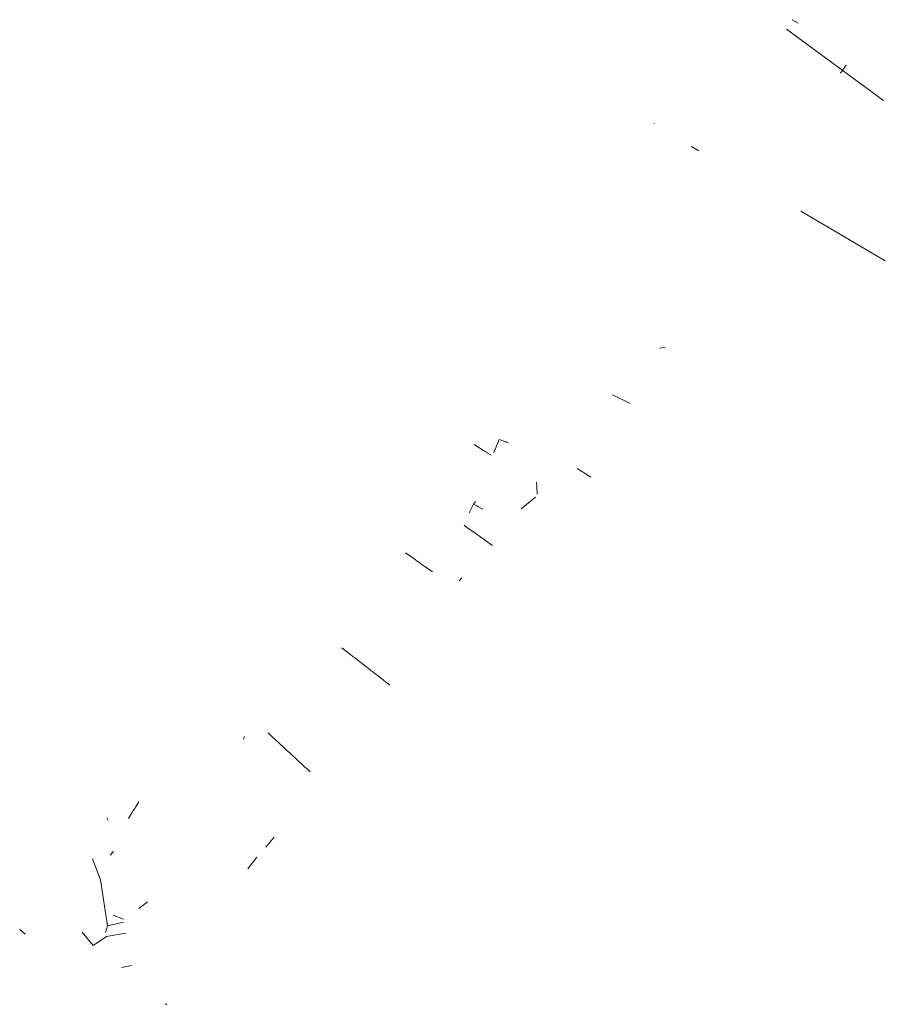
# Model space of a CAD drawing. Header units: metres. Extents: x 83632 to 85944, y 450849 to 453479.
import ezdxf

# ---------------------------------------------------------------- set-up
doc = ezdxf.new("R2010")
doc.units = ezdxf.units.M
doc.layers.add('wh-bs-duiker', color=253, linetype='duiker', lineweight=18)
doc.layers.add('wh-nw-duiker', color=7, linetype='duiker', lineweight=35)
doc.linetypes.add('duiker', pattern='A,0,-2,[15,RTW.shx,S=1,R=0,X=0,Y=0],-2', length=4)

msp = doc.modelspace()

# ---------------------------------------------------------------- linework, layer by layer
at = {"layer": 'wh-bs-duiker', "flags": 128}
for points in [[(85695.21, 453478.516), (85711.019, 453468.805)], [(85938.534, 453263.059), (85679.578, 453452.845)], [(85824.082, 453336.07), (85838.946, 453357.412)], [(85327.702, 453200.909), (85325.316, 453202.093)], [(85445.382, 453127.954), (85426.188, 453139.736)], [(85717.87, 452967.653), (85793.986, 452922.952)], [(85943.661, 452834.555), (85793.986, 452922.952)], [(85355.713, 452603.45), (85340.524, 452601.607)], [(85215.325, 452477.124), (85262.508, 452453.763)], [(84937.661, 452348.52), (84932.45, 452350.338), (84930.976, 452350.853), (84927.542, 452352.052), (84924.064, 452353.266), (84920.725, 452354.431), (84912.407, 452357.334), (84898.031, 452322.898)], [(84890.889, 452315.55), (84881.695, 452321.346), (84880.063, 452322.375), (84876.988, 452324.314), (84873.876, 452326.275), (84870.711, 452328.271), (84845.551, 452344.132)], [(85120.707, 452280.392), (85132.017, 452272.974), (85133.347, 452272.102), (85136.369, 452270.12), (85139.464, 452268.09), (85157.086, 452256.533)], [(85014.294, 452211.807), (85013.764, 452219.021), (85013.478, 452222.927), (85013.177, 452227.019), (85012.859, 452231.345), (85012.746, 452232.893), (85012.044, 452242.453)], [(84832.576, 452161.532), (84844.291, 452184.693), (84849.256, 452192.363)], [(84971.38, 452172.693), (85009.343, 452203.168)], [(84869.173, 452171.291), (84863.351, 452174.427), (84855.533, 452178.638), (84852.553, 452180.243), (84844.291, 452184.693)], [(84894.937, 452074.068), (84874.085, 452088.959), (84871.203, 452091.017), (84862.818, 452097.005), (84859.909, 452099.082), (84858.701, 452099.945), (84857.01, 452101.153), (84855.273, 452102.393), (84854.163, 452103.186), (84851.275, 452105.248), (84848.228, 452107.425), (84828.022, 452121.854), (84825.282, 452123.811), (84818.683, 452128.523)], [(84662.733, 452055.019), (84687.041, 452037.556), (84690, 452035.431), (84692.954, 452033.309), (84695.939, 452031.164), (84700.201, 452028.102), (84703.18, 452025.962), (84706.124, 452023.847), (84734.066, 452003.774)], [(84813.148, 451988.127), (84805.72, 451979.868)], [(84492.034, 451801.367), (84517.021, 451782.012), (84519.93, 451779.759), (84522.732, 451777.589), (84525.711, 451775.281), (84528.528, 451773.099), (84531.478, 451770.814), (84550.881, 451755.785), (84556.693, 451751.283), (84559.779, 451748.892), (84562.731, 451746.605), (84565.511, 451744.452), (84566.803, 451743.452), (84568.265, 451742.319), (84570.027, 451740.955), (84571.032, 451740.176), (84573.894, 451737.959), (84576.869, 451735.655), (84579.864, 451733.335), (84582.84, 451731.03), (84595.411, 451721.292), (84596.622, 451720.353), (84599.432, 451718.177), (84602.419, 451715.863), (84605.422, 451713.537), (84608.341, 451711.276), (84620.771, 451701.648)], [(84229.755, 451557.047), (84232.347, 451564.846)], [(84408.084, 451469.874), (84402, 451475.48), (84399.386, 451477.889), (84396.591, 451480.464), (84393.874, 451482.968), (84391.25, 451485.385), (84390.234, 451486.322), (84370.886, 451504.149), (84368.2, 451506.624), (84365.568, 451509.049), (84362.747, 451511.648), (84359.985, 451514.193), (84357.337, 451516.633), (84356.176, 451517.703), (84353.19, 451520.454), (84349.459, 451523.892), (84346.687, 451526.446), (84343.874, 451529.038), (84337.728, 451534.701), (84312.082, 451558.332), (84310.826, 451559.489), (84308.065, 451562.033), (84305.307, 451564.574), (84302.555, 451567.11), (84299.854, 451569.598), (84297.102, 451572.134), (84295.109, 451573.97)], [(83950.506, 451389.865), (83941.458, 451375.775), (83939.231, 451372.308), (83936.895, 451368.669), (83936.103, 451367.437), (83934.348, 451364.703), (83932.473, 451361.783), (83930.509, 451358.725), (83922.261, 451345.882)], [(83864.321, 451347.687), (83868.677, 451339.927)], [(84311.621, 451295.582), (84288.928, 451269.353)], [(83873.592, 451247.184), (83882.736, 451257.687)], [(83861.04, 451041.115), (83866.325, 451058.469), (83847.451, 451181.504), (83826.474, 451237.952)], [(84241.067, 451210.819), (84265.753, 451242.103)], [(83950.58, 451105.134), (83973.494, 451123.324)], [(83909.015, 451068.314), (83866.325, 451058.469)], [(83881.505, 451087.116), (83909.143, 451076.899)], [(83632.026, 451049.039), (83646.884, 451037.005)], [(83799.154, 451041.735), (83828.393, 451006.687), (83863.788, 451030.352), (83914.464, 451039.398)], [(83904.055, 450947.193), (83930.556, 450953.092)], [(84020.188, 450850.129), (84026.261, 450849.343)]]:
    msp.add_lwpolyline(points, dxfattribs=at)
at = {"layer": 'wh-nw-duiker', "linetype": 'Continuous', "const_width": 1}
msp.add_lwpolyline([(85011.849, 452245.109), (85012.044, 452242.453)], dxfattribs=at)

doc.saveas('drawing.dxf')
